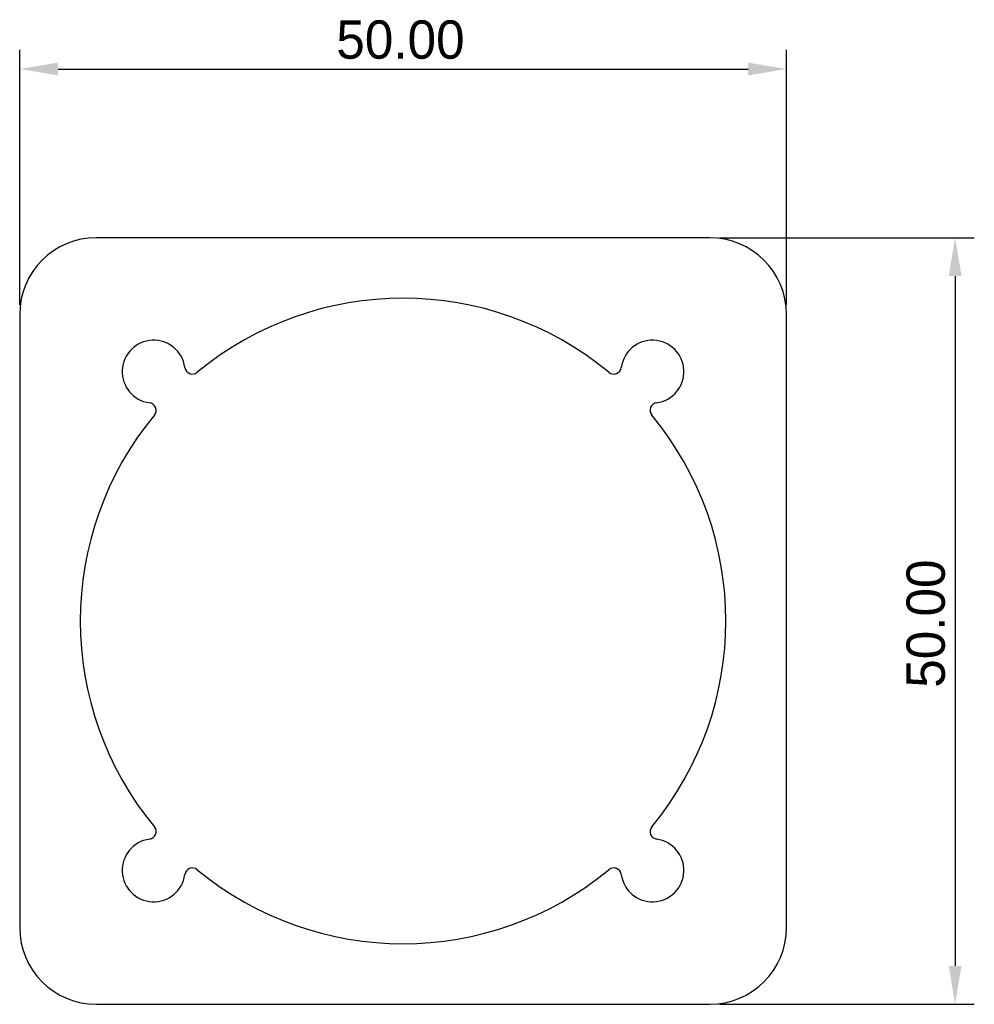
# Model space of a CAD drawing. Extents: x -40 to 22.2, y -147 to -82.8.
import ezdxf

# ---------------------------------------------------------------- set-up
doc = ezdxf.new("R2010")
doc.units = 0
doc.layers.get('0').update_dxf_attribs({"linetype": 'CONTINUOUS'})
doc.layers.get('DEFPOINTS').update_dxf_attribs({"linetype": 'CONTINUOUS'})
doc.layers.add('DEFAULT', color=7, linetype='CONTINUOUS')
doc.styles.add('DEFAULT', font='txt')
doc.dimstyles.new('ISO-25', dxfattribs={"dimtxt": 2.5, "dimasz": 2.5, "dimexe": 1.25, "dimexo": 0.625, "dimtad": 1, "dimtoh": 1, "dimzin": 1, "dimcen": 2.5, "dimazin": 3, "dimtfac": 1, "dimtix": 1, "dimtmove": 0, "dimatfit": 3})

# ---------------------------------------------------------------- blocks, each defined once
blk = doc.blocks.new('*D1')
at = {"layer": 'DEFAULT', "color": 0}
for p, q in [((5.625, -97.009), (22.25, -97.009)), ((21, -99.509), (21, -144.509)), ((5.625, -147.009), (22.25, -147.009))]:
    blk.add_line(p, q, dxfattribs=at)
for points in [[(21.417, -99.509), (20.583, -99.509), (21, -97.009)], [(20.583, -144.509), (21.417, -144.509), (21, -147.009)]]:
    blk.add_solid(points, dxfattribs=at)
at = {"layer": 'DEFPOINTS', "color": 0}
for p in [(5, -97.009), (5, -147.009), (21, -147.009)]:
    blk.add_point(p, dxfattribs=at)
at = {"layer": 'DEFAULT', "color": 0, "linetype": 'CONTINUOUS', "style": 'DEFAULT'}
blk.add_text('50.00', height=2.5, rotation=90, dxfattribs=at).set_placement((20.328, -126.363))
blk = doc.blocks.new('*D2')
at = {"layer": 'DEFAULT', "color": 0}
for p, q in [((-40, -101.384), (-40, -84.759)), ((10, -101.384), (10, -84.759)), ((-37.5, -86.009), (7.5, -86.009))]:
    blk.add_line(p, q, dxfattribs=at)
for points in [[(-37.5, -85.592), (-37.5, -86.426), (-40, -86.009)], [(7.5, -86.426), (7.5, -85.592), (10, -86.009)]]:
    blk.add_solid(points, dxfattribs=at)
at = {"layer": 'DEFPOINTS', "color": 0}
for p in [(10, -86.009), (-40, -102.009), (10, -102.009)]:
    blk.add_point(p, dxfattribs=at)
at = {"layer": 'DEFAULT', "color": 0, "linetype": 'CONTINUOUS', "style": 'DEFAULT'}
blk.add_text('50.00', height=2.5, dxfattribs=at).set_placement((-19.354, -85.337))

msp = doc.modelspace()

# ---------------------------------------------------------------- linework, layer by layer
at = {"color": 7, "linetype": 'CONTINUOUS'}
for p, q in [((5, -97.009), (-35, -97.009)), ((-40, -102.009), (-40, -142.009)), ((10, -142.009), (10, -102.009)), ((-35, -147.009), (5, -147.009))]:
    msp.add_line(p, q, dxfattribs=at)
for centre, radius, start, end in [((-35, -102.009), 5, 90, 180), ((5, -102.009), 5, 0, 90), ((-15, -122.009), 21.05, 50.40035, 129.59965), ((-31.263, -105.746), 2.05, 7.68922, 262.31078), ((1.263, -105.746), 2.05, 277.68922, 172.31078), ((-28.736, -105.404), 0.5, 187.68922, 309.59965), ((-1.264, -105.404), 0.5, 230.40035, 352.31078), ((-31.605, -108.273), 0.5, 320.40035, 82.31078), ((1.605, -108.273), 0.5, 97.68922, 219.59965), ((-15, -122.009), 21.05, 140.40035, 219.59965), ((-15, -122.009), 21.05, 320.40035, 39.59965), ((-31.605, -135.745), 0.5, 277.68922, 39.59965), ((1.605, -135.745), 0.5, 140.40035, 262.31078), ((-31.263, -138.273), 2.05, 97.68922, 352.31078), ((1.263, -138.273), 2.05, 187.68922, 82.31078), ((-28.736, -138.614), 0.5, 50.40035, 172.31078), ((-15, -122.009), 21.05, 230.40035, 309.59965), ((-1.264, -138.614), 0.5, 7.68922, 129.59965), ((-35, -142.009), 5, 180, 270), ((5, -142.009), 5, 270, 0)]:
    msp.add_arc(centre, radius, start, end, dxfattribs=at)

# ---------------------------------------------------------------- dimensions: what is measured, and where the dimension line sits
at = {"layer": 'DEFAULT'}
dim = msp.add_linear_dim(base=(10, -86.009), p1=(-40, -102.009), p2=(10, -102.009), dimstyle='ISO-25', dxfattribs=at)
dim.commit()
dim.dimension.update_dxf_attribs({"geometry": '*D2', "text_midpoint": (-15, -84.108)})
dim = msp.add_linear_dim(base=(21, -147.009), p1=(5, -97.009), p2=(5, -147.009), angle=90, dimstyle='ISO-25', dxfattribs=at)
dim.commit()
dim.dimension.update_dxf_attribs({"geometry": '*D1', "text_midpoint": (19.099, -122.009)})

doc.saveas('drawing.dxf')
